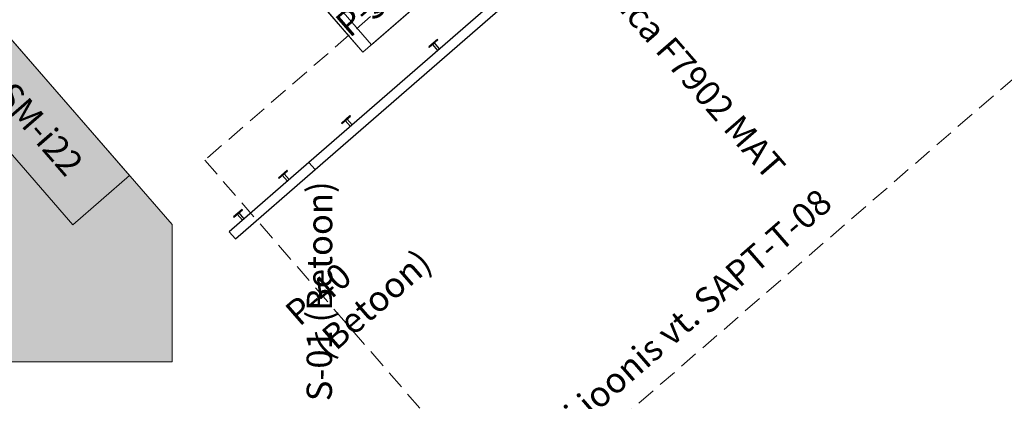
# Model space of a CAD drawing. Header units: millimetres. Extents: x 102382 to 164490, y 45733 to 103316.
# Tile 65 of 183: x 138477 to 143725, y 67309 to 69343. Entities that reach past the tile are written whole.
import ezdxf

# ---------------------------------------------------------------- set-up
doc = ezdxf.new("R2010")
doc.units = ezdxf.units.MM
doc.linetypes.add('Hidden 100.00_ 50.00', pattern=[150, 100, -50])
doc.layers.get('0').update_dxf_attribs({"true_color": 0x000000})
for name, color, linetype, lineweight, true_color in [('_SA-LAGI', 7, 'Continuous', 9, 0x5b5b5b), ('_SA-LAGI_hatch', 7, 'Continuous', 5, 0x787878), ('_SA-PORAND', 7, 'Continuous', 9, 0x5b5b5b), ('_SA-PORAND_hatch', 254, 'Continuous', 9, 0xbebebe), ('_SA-PORAND_tekst', 7, 'Continuous', 9, 0x5b5b5b), ('_SA-SEIN_tekst', 250, 'Continuous', 0, 0x333333), ('_SA-SISUSTUS_lahtine', 7, 'Continuous', 18, 0x7f4f3f), ('_SA-TREPP_tekst', 7, 'Continuous', 0, 0x000000), ('_SA-UKSED_tekst', 7, 'Continuous', 15, 0x000000)]:
    doc.layers.add(name, color=color, linetype=linetype, lineweight=lineweight, true_color=true_color)
doc.layers.add('_SA-PIIRE', color=7, linetype='Continuous', true_color=0x000000)
doc.styles.add('DIN Pro Medium-Medium', font='txt')

# ---------------------------------------------------------------- blocks, each defined once
blk = doc.blocks.new('SM-i22')
at = {"color": 0}
blk.add_lwpolyline([(-500, 0), (-500, -400), (500, -400), (500, 0)], close=True, dxfattribs=at)
at = {"color": 0, "linetype": 'ByBlock', "lineweight": -2, "insert": (0, -130.4), "char_height": 135, "width": 1440.951, "attachment_point": 2, "style": 'DIN Pro Medium-Medium'}
blk.add_mtext('SM-i22', dxfattribs=at)
blk = doc.blocks.new('SM-i23')
at = {"color": 0}
blk.add_lwpolyline([(-375, 0), (-375, -300), (375, -300), (375, 0)], close=True, dxfattribs=at)
at = {"color": 0, "linetype": 'ByBlock', "lineweight": -2, "insert": (0, -80.4, 87.9), "char_height": 135, "width": 1440.951, "attachment_point": 2, "style": 'DIN Pro Medium-Medium'}
blk.add_mtext('SM-i23', dxfattribs=at)

msp = doc.modelspace()

# ---------------------------------------------------------------- hatches: boundary and pattern name
at = {"layer": '_SA-LAGI_hatch', "true_color": 0xe18888}
h = msp.add_hatch(dxfattribs=at)
h.set_pattern_fill('Plus', color=11, scale=40, style=0, pattern_type=2)
h.set_pattern_definition([(0, (-5, 0), (0, 40), [10, -30]), (90, (0, -5), (-40, 2e-15), [10, -30])])
h.paths.add_polyline_path([(133393.4, 67520.2), (139290, 67520.2), (139290, 68251.9), (137114.3, 70754.8)], flags=0)
at = {"layer": '_SA-PORAND_hatch', "true_color": 0xf1f1e1}
msp.add_hatch(color=7, dxfattribs=at).paths.add_polyline_path([(133347.6, 67520.2), (139290, 67520.2), (139290, 68251.9), (137094.7, 70777.4)], flags=0)

# ---------------------------------------------------------------- linework, layer by layer
at = {"layer": '_SA-LAGI'}
msp.add_lwpolyline([(133393.4, 67520.2), (137114.3, 70754.8), (139290, 68251.9), (139290, 67520.2)], close=True, dxfattribs=at)
at = {"layer": '_SA-PIIRE'}
for p, q in [((140687.5, 69219.3, 0), (140678.4, 69211.5, 0)), ((140715, 69187.6, 0), (140687.5, 69219.3, 0)), ((140706, 69179.8, 0), (140678.4, 69211.5, 0)), ((140221.3, 68814.1, 0), (140212.2, 68806.2, 0)), ((140239.8, 68774.5, 0), (140212.2, 68806.2, 0)), ((140248.8, 68782.4, 0), (140221.3, 68814.1, 0)), ((139885.9, 68522.5, 0), (139876.8, 68514.6, 0)), ((139904.4, 68482.9, 0), (139876.8, 68514.6, 0)), ((139913.4, 68490.8, 0), (139885.9, 68522.5, 0)), ((139646.2, 68314.1, 0), (139637.1, 68306.3, 0)), ((139664.7, 68274.6, 0), (139637.1, 68306.3, 0)), ((139673.7, 68282.4, 0), (139646.2, 68314.1, 0))]:
    msp.add_line(p, q, dxfattribs=at)
for points in [[(140703.6, 69237.3), (140658.4, 69198), (140660.3, 69195.7), (140705.6, 69235.1)], [(140237.4, 68832.1), (140192.1, 68792.7), (140194.1, 68790.4), (140239.4, 68829.8)], [(139626.5, 68175.2), (140051.8, 68544.8), (140019, 68582.5), (139593.7, 68212.9)], [(139902, 68540.5), (139856.7, 68501.1), (139858.7, 68498.9), (139904, 68538.2)], [(139662.3, 68332.2), (139617, 68292.8), (139619, 68290.5), (139664.3, 68329.9)]]:
    msp.add_lwpolyline(points, close=True, dxfattribs=at)
msp.add_polyline3d([(142782.6, 70918.7, 0), (142749.8, 70956.4, 0), (140019, 68582.5, 0), (140051.8, 68544.8, 0)], close=True, dxfattribs=at)
at = {"layer": '_SA-PORAND'}
for points in [[(138922.4, 70763), (139579.4, 71334.1), (140963.6, 69741.6), (140306.7, 69170.6)], [(133347.6, 67520.2), (139290, 67520.2), (139290, 68251.9), (137094.7, 70777.4)]]:
    msp.add_lwpolyline(points, close=True, dxfattribs=at)
at = {"layer": '_SA-PORAND_hatch'}
msp.add_lwpolyline([(140306.7, 69170.6), (140963.6, 69741.6), (140766.8, 69968), (140109.9, 69397)], close=True, dxfattribs=at)
at = {"layer": '_SA-TREPP_tekst', "color": 1, "linetype": 'Hidden 100.00_ 50.00', "true_color": 0xff0000}
msp.add_lwpolyline([(141097.3, 66710.5), (145380.8, 70423.6), (143747.4, 72307.8), (139463.9, 68594.8)], close=True, dxfattribs=at)

# ---------------------------------------------------------------- block references
at = {"layer": '_SA-SISUSTUS_lahtine'}
for name, p, rotation in [('SM-i23', (140438.4, 69682.5), 41.00000296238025), ('SM-i22', (138734.8, 68890.6), 311.0000000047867)]:
    msp.add_blockref(name, p, dxfattribs=dict(at, rotation=rotation))

# ---------------------------------------------------------------- texts
at = {"layer": '_SA-PORAND_tekst', "char_height": 135, "attachment_point": 1, "rotation": 41, "style": 'DIN Pro Medium-Medium'}
for s, insert, width in [('P-50 (Hall)', (140147.4, 69344.7), 2065.574), ('{\\fDIN Pro;P-40 }\\P{\\fDIN Pro;(Betoon)}\\P', (139879.3, 67805.7), 1680.492)]:
    msp.add_mtext(s, dxfattribs=dict(at, insert=insert, width=width))
at = {"layer": '_SA-SEIN_tekst', "insert": (140006.2, 67310.2), "char_height": 135, "width": 2555.41, "attachment_point": 1, "rotation": 89.8823, "style": 'DIN Pro Medium-Medium'}
msp.add_mtext('S-01 (Betoon)', dxfattribs=at)
at = {"layer": '_SA-TREPP_tekst', "insert": (141065.6, 67006), "char_height": 135, "width": 4675.574, "attachment_point": 1, "rotation": 41, "style": 'DIN Pro Medium-Medium'}
msp.add_mtext('Trepi joonis vt. SAPT-T-08', dxfattribs=at)
at = {"layer": '_SA-UKSED_tekst', "insert": (140639.7, 70785), "char_height": 135, "width": 6162.787, "attachment_point": 1, "rotation": 311, "style": 'DIN Pro Medium-Medium'}
msp.add_mtext('Uks: Laminaat Formica F7902 MAT', dxfattribs=at)

doc.saveas('drawing.dxf')
